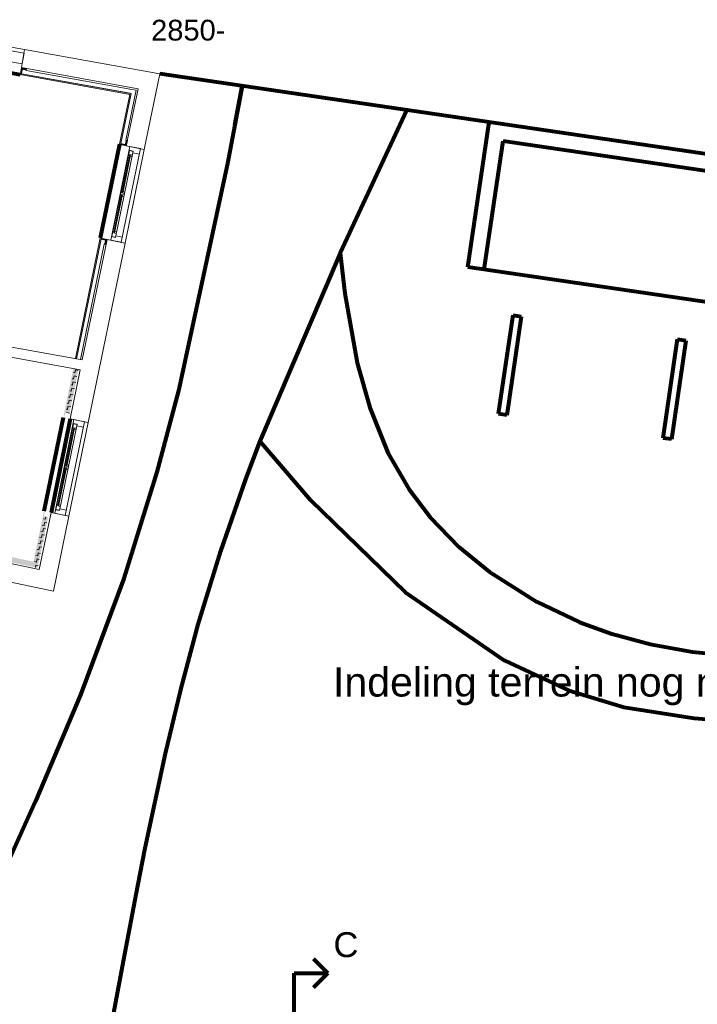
# Model space of a CAD drawing. Header units: millimetres. Extents: x -34570 to 24172, y 36800 to 73669.
# Tile 11 of 91: x -20176 to -12028, y 59877 to 71719. Entities that reach past the tile are written whole.
import ezdxf

# ---------------------------------------------------------------- set-up
doc = ezdxf.new("R2010")
doc.units = ezdxf.units.MM
for name, color, linetype, lineweight in [('Algemeen', 253, 'Continuous', 9), ('Algemeen01', 253, 'Continuous', 80), ('B21-BUITENWANDEN_1', 253, 'Continuous', 9), ('B22-BINNENWANDEN_1', 253, 'Continuous', 9), ('B31-WANDOPENING-BUITEN', 253, 'Continuous', 9), ('Standard', 253, 'Continuous', 9), ('XR$4$Algemeen01', 253, 'Continuous', 80), ('XR$4$STANDARD', 253, 'Continuous', 9)]:
    doc.layers.add(name, color=color, linetype=linetype, lineweight=lineweight)
doc.styles.add('ARIAL', font='arial.ttf')

msp = doc.modelspace()

# ---------------------------------------------------------------- hatches: boundary and pattern name
at = {"layer": 'Standard'}
for points in [[(-20170.32067, 71059.32175), (-18851.47933, 70821.44008), (-18848.96587, 70833.68843), (-20168.10183, 71071.62324)], [(-20155.32131, 71142.47985), (-20168.10183, 71071.62324), (-20155.80034, 71069.4044), (-20143.01981, 71140.261)], [(-20143.01981, 71140.261), (-20146.92497, 71118.61038), (-20097.719, 71109.73501), (-20093.81384, 71131.38564)], [(-18848.96587, 70833.68843), (-18974.80439, 70220.46258), (-18962.55954, 70217.94987), (-18836.66085, 70831.46896)], [(-18962.55954, 70217.94987), (-18894.01724, 70203.88462), (-18891.50453, 70216.12946), (-18960.04681, 70230.19471)], [(-18911.06742, 70220.14387), (-18891.50453, 70216.12946), (-18881.45369, 70265.10885), (-18901.01649, 70269.12325)], [(-19207.96374, 69094.34546), (-19505.66337, 67643.62024), (-19493.41853, 67641.10751), (-19195.7189, 69091.83273)], [(-19126.03262, 69077.53259), (-19195.7189, 69091.83273), (-19198.23163, 69079.58789), (-19128.54536, 69065.28775)], [(-19128.54536, 69065.28775), (-19149.25226, 69069.53696), (-19159.30319, 69020.55759), (-19138.59629, 69016.30837)]]:
    msp.add_hatch(color=256, dxfattribs=at).paths.add_polyline_path(points)
at = {"layer": 'XR$4$STANDARD'}
for points in [[(-19531.26691, 67524.2462), (-19649.32936, 66948.16248), (-19637.08387, 66945.6529), (-19518.96197, 67522.02673)], [(-19886.17314, 65797.42748), (-20012.00745, 65188.64915), (-19999.77504, 65186.07621), (-19873.93191, 65794.89722)]]:
    msp.add_hatch(color=256, dxfattribs=at).paths.add_polyline_path(points)
h = msp.add_hatch(dxfattribs=at)
h.set_pattern_fill('PATROON', color=256, scale=37.5, angle=-101.58, style=0, pattern_type=2)
h.set_pattern_definition([(258.42, (-403047.824, -845560.69), (29.2091028, -44.2643007), [37.5, -37.5]), (348.42, (-403047.824, -845560.69), (44.2643007, 29.2091028), [37.5, -37.5])])
h.paths.add_polyline_path([(-19518.96197, 67522.02673), (-19627.04552, 66994.63485), (-19578.06357, 66984.5965), (-19469.74219, 67513.14888)], flags=0)
h = msp.add_hatch(dxfattribs=at)
h.set_pattern_fill('PATROON', color=256, scale=37.5, angle=-101.68, style=0, pattern_type=2)
h.set_pattern_definition([(258.32, (-403047.98, -845560.793), (29.1318025, -44.3152128), [37.5, -37.5]), (348.32, (-403047.98, -845560.793), (44.3152128, 29.1318025), [37.5, -37.5])])
h.paths.add_polyline_path([(-19884.05295, 65745.93229), (-20009.89614, 65137.11098), (-19960.96649, 65126.81921), (-19835.08801, 65735.81125)], flags=0)

# ---------------------------------------------------------------- linework, layer by layer
at = {"layer": 'Algemeen01'}
for p, q in [((-21302.0846, 71263.45995), (-20170.32067, 71059.32175)), ((-6981.67548, 69377.98004), (-18492.49908, 71066.10385)), ((-18792.48772, 70897.63637), (-18792.68029, 70896.69795)), ((-18782.69185, 70895.62619), (-18782.83628, 70894.92237)), ((-17588.8611, 70455.70923), (-17499.88837, 70920.53218)), ((-6981.67548, 69377.98004), (-17318.10931, 70893.87331)), ((-14787.31752, 68741.82402), (-14531.63881, 70485.22252)), ((-14589.43421, 68712.80337), (-14362.77615, 70258.31857)), ((-7208.57943, 69209.11738), (-14362.77615, 70258.31857)), ((-18974.80439, 70220.46258), (-19207.96374, 69094.34546)), ((-7225.59941, 67632.85764), (-14787.31752, 68741.82402)), ((-14417.26541, 66977.90695), (-14243.14154, 68165.20677)), ((-14144.19989, 68150.69645), (-14318.32376, 66963.39662)), ((-14243.14154, 68165.20677), (-14144.19989, 68150.69645)), ((-12438.43236, 66687.7005), (-12264.3085, 67875.00033)), ((-12165.36684, 67860.49001), (-12339.49071, 66673.19018)), ((-12264.3085, 67875.00033), (-12165.36684, 67860.49001)), ((-19568.14817, 66918.76543), (-19799.31965, 65792.23971)), ((-14318.32376, 66963.39662), (-14417.26541, 66977.90695)), ((-12339.49071, 66673.19018), (-12438.43236, 66687.7005)), ((-16471.89151, 60250.14627), (-16644.57944, 60422.8342)), ((-16874.30772, 58953.53044), (-16874.30772, 60250.14627)), ((-16874.30772, 60250.14627), (-16471.89151, 60250.14627)), ((-16471.89151, 60250.14627), (-16644.57944, 60077.45833))]:
    msp.add_line(p, q, dxfattribs=at)
for points in [[(-17499.88837, 70920.53218), (-17678.59616, 69991.13435), (-18267.17774, 67257.27745), (-18525.00591, 66279.09409), (-18922.75211, 65000.24776), (-19445.06279, 63599.95474), (-19986.67088, 62321.21825), (-20516.79619, 61154.02206), (-20844.38914, 60456.80153), (-21174.67579, 59760.45756)], [(-15521.05533, 70630.32574), (-16322.48625, 68913.05258), (-17287.08559, 66650.77887), (-17460.52187, 66193.16176), (-17762.62145, 65327.73258), (-18032.83127, 64443.90635), (-18243.08687, 63660.17893), (-18426.86182, 62895.42349), (-18670.64863, 61756.38288), (-18760.75805, 61303.27534), (-18933.77638, 60394.75388), (-19060.22411, 59712.30062)], [(-16322.48625, 68913.05258), (-16265.36276, 68427.87185), (-16116.7733, 67592.05972), (-15962.86567, 67042.18807), (-15743.50481, 66502.75564), (-15494.04203, 66067.09714), (-15241.62019, 65734.25133), (-14896.91808, 65379.47708), (-14526.67257, 65077.13122), (-13958.5779, 64718.00678), (-13444.76144, 64474.60928), (-13054.63356, 64333.08848), (-12595.17234, 64209.18851), (-12085.45602, 64116.50538), (-11493.75556, 64054.40779), (-10695.872, 64022.71089), (-10143.46474, 64019.62923), (-9420.44751, 64018.54042), (-8657.427, 63996.65482), (-8313.31481, 63972.59303), (-7892.81333, 63930.56764), (-7556.89412, 63889.20481), (-7243.07835, 63846.03034), (-6894.85585, 63794.79156)], [(-17287.08559, 66650.77887), (-16678.21421, 65940.47634), (-15540.68388, 64834.048), (-14347.91983, 64011.65734), (-13572.11873, 63652.67181), (-12912.64956, 63452.94776), (-12066.27505, 63319.23924), (-11022.26128, 63231.3401), (-9847.16257, 63054.42868), (-9298.0956, 62890.46911), (-8748.31104, 62672.71872), (-8132.70842, 62374.73398), (-7477.41361, 62009.80291), (-6846.79287, 61630.42213)]]:
    msp.add_lwpolyline(points, dxfattribs=at)
at = {"layer": 'B21-BUITENWANDEN_1'}
for p, q in [((-20116.29624, 71358.99083), (-20155.34785, 71142.48454)), ((-20116.29624, 71358.99083), (-20155.34785, 71142.48454)), ((-20116.29622, 71358.99092), (-20155.34783, 71142.48463)), ((-20116.29622, 71358.99092), (-20155.34783, 71142.48463)), ((-20116.30024, 71359.36348), (-20155.28293, 71142.84478)), ((-20116.36508, 71359.00334), (-18492.49908, 71066.10385)), ((-20155.34783, 71142.48463), (-18753.30423, 70889.59563)), ((-18492.49908, 71066.10385), (-18678.54805, 70159.46535)), ((-18753.30423, 70889.59563), (-18894.01724, 70203.88462)), ((-18678.37209, 70159.42907), (-18894.01724, 70203.88462)), ((-18678.35796, 70159.49766), (-18893.84118, 70203.84832)), ((-18678.37209, 70159.42907), (-18893.84118, 70203.84832)), ((-18678.372, 70159.42906), (-18893.8411, 70203.84831)), ((-18678.37201, 70159.42906), (-18893.8411, 70203.84831)), ((-19125.18872, 69077.35884), (-19422.88823, 67626.63416)), ((-18910.56362, 69033.11336), (-19126.03271, 69077.53261)), ((-18910.56362, 69033.11336), (-19126.03271, 69077.53261)), ((-18910.56353, 69033.11334), (-19126.03262, 69077.53259)), ((-18910.56353, 69033.11334), (-19126.03262, 69077.53259)), ((-18909.70546, 69033.00817), (-19125.6742, 69077.45876)), ((-18909.70546, 69033.00817), (-19352.67892, 66874.34649)), ((-19447.01739, 67509.04997), (-19568.14817, 66918.76543)), ((-19351.64499, 66874.20484), (-19568.14817, 66918.76543)), ((-19351.65912, 66874.13625), (-19567.12821, 66918.5555)), ((-19351.65912, 66874.13625), (-19567.12821, 66918.5555)), ((-19351.65903, 66874.13624), (-19567.12813, 66918.55548)), ((-19351.65903, 66874.13624), (-19567.12813, 66918.55548)), ((-19940.03451, 65106.51966), (-22984.16305, 65746.81621)), ((-19799.31963, 65792.23976), (-19940.03451, 65106.51966)), ((-19583.85064, 65747.82054), (-19799.31974, 65792.23978)), ((-19583.85064, 65747.82054), (-19799.31974, 65792.23978)), ((-19583.85056, 65747.82052), (-19799.31965, 65792.23977)), ((-19583.85056, 65747.82052), (-19799.31965, 65792.23977)), ((-19583.47801, 65747.81527), (-19798.96123, 65792.16594)), ((-19583.83639, 65747.88903), (-19768.96743, 64845.72375)), ((-19768.96743, 64845.72375), (-23015.87952, 65528.67343))]:
    msp.add_line(p, q, dxfattribs=at)
at = {"layer": 'B22-BINNENWANDEN_1'}
for p, q in [((-21459.99745, 67994.07104), (-19422.88823, 67626.63416)), ((-21481.29832, 67875.9767), (-19447.01739, 67509.04997))]:
    msp.add_line(p, q, dxfattribs=at)
at = {"layer": 'B31-WANDOPENING-BUITEN'}
for p, q in [((-20124.27397, 71315.07556), (-21256.07629, 71518.84874)), ((-20147.3092, 71187.13269), (-21279.11152, 71390.90587)), ((-20124.27397, 71315.07556), (-20147.3092, 71187.13269)), ((-19081.59809, 69068.38703), (-18849.76507, 70194.7766)), ((-19067.22583, 69113.41411), (-18854.94742, 70144.79517)), ((-19023.75449, 69101.40398), (-18810.26653, 70138.66185)), ((-18954.26709, 69042.17982), (-18722.43408, 70168.56939)), ((-18810.26653, 70138.66185), (-18859.23999, 70148.74154)), ((-18810.87131, 70135.72344), (-18854.94742, 70144.79517)), ((-18722.43408, 70168.56939), (-18849.76507, 70194.7766)), ((-18735.94087, 70102.94495), (-18814.2984, 70119.07246)), ((-18947.02891, 69635.39994), (-18851.97738, 70097.21966)), ((-18937.23422, 69633.384), (-18842.18269, 70095.20372)), ((-18855.60607, 70079.58922), (-18867.84943, 70082.10914)), ((-18820.14463, 70090.66786), (-18851.97738, 70097.21966)), ((-18823.77332, 70073.03741), (-18845.81138, 70077.57328)), ((-18943.40022, 69653.03038), (-18955.64359, 69655.55031)), ((-18915.19616, 69628.84814), (-18947.02891, 69635.39994)), ((-18911.56747, 69646.47858), (-18933.60553, 69651.01444)), ((-19045.70914, 69155.94977), (-18950.6576, 69617.76949)), ((-19035.91445, 69153.93383), (-18940.86291, 69615.75355)), ((-18954.28629, 69600.13905), (-18966.52966, 69602.65897)), ((-18918.82486, 69611.21769), (-18950.6576, 69617.76949)), ((-18922.45355, 69593.58725), (-18944.4916, 69598.12311)), ((-19042.08045, 69173.58022), (-19054.32381, 69176.10014)), ((-19010.2477, 69167.02841), (-19032.28576, 69171.56428)), ((-18954.26709, 69042.17982), (-19081.59809, 69068.38703)), ((-19023.75449, 69101.40398), (-19072.72795, 69111.48368)), ((-19023.14971, 69104.34239), (-19067.22583, 69113.41411)), ((-19013.87639, 69149.39797), (-19045.70914, 69155.94977)), ((-18941.36508, 69104.86585), (-19019.72262, 69120.99336)), ((-19754.88512, 65783.09421), (-19523.0521, 66909.48378)), ((-19395.7211, 66883.27657), (-19523.0521, 66909.48378)), ((-19740.51285, 65828.12129), (-19528.23445, 66859.50235)), ((-19697.04152, 65816.11116), (-19483.55355, 66853.36903)), ((-19627.55412, 65756.887), (-19395.7211, 66883.27657)), ((-19620.31594, 66350.10712), (-19525.26441, 66811.92684)), ((-19610.52125, 66348.09118), (-19515.46971, 66809.9109)), ((-19528.8931, 66794.29639), (-19541.13646, 66796.81632)), ((-19483.55355, 66853.36903), (-19532.52701, 66863.44872)), ((-19484.15834, 66850.43062), (-19528.23445, 66859.50235)), ((-19493.43166, 66805.37504), (-19525.26441, 66811.92684)), ((-19497.06035, 66787.74459), (-19519.0984, 66792.28046)), ((-19409.2279, 66817.65213), (-19487.58543, 66833.77964)), ((-19718.99617, 65870.65695), (-19623.94463, 66332.47667)), ((-19709.20148, 65868.64101), (-19614.14994, 66330.46073)), ((-19627.57332, 66314.84623), (-19639.81669, 66317.36615)), ((-19616.68725, 66367.73756), (-19628.93062, 66370.25749)), ((-19592.11188, 66325.92487), (-19623.94463, 66332.47667)), ((-19588.48319, 66343.55532), (-19620.31594, 66350.10712)), ((-19584.8545, 66361.18576), (-19606.89256, 66365.72162)), ((-19595.74057, 66308.29442), (-19617.77863, 66312.83029)), ((-19715.36748, 65888.2874), (-19727.61084, 65890.80732)), ((-19687.16342, 65864.10515), (-19718.99617, 65870.65695)), ((-19683.53473, 65881.73559), (-19705.57279, 65886.27146)), ((-19627.55412, 65756.887), (-19754.88512, 65783.09421)), ((-19697.04152, 65816.11116), (-19746.01498, 65826.19085)), ((-19696.43674, 65819.04957), (-19740.51285, 65828.12129)), ((-19614.65211, 65819.57303), (-19693.00964, 65835.70054))]:
    msp.add_line(p, q, dxfattribs=at)
at = {"layer": 'Standard'}
for p, q in [((-20116.30024, 71359.36348), (-21248.03363, 71563.12433)), ((-20168.10183, 71071.62324), (-20170.32067, 71059.32175)), ((-20170.32067, 71059.32175), (-18851.47933, 70821.44008)), ((-20155.32131, 71142.47985), (-20168.10183, 71071.62324)), ((-20155.80034, 71069.4044), (-20143.01981, 71140.261)), ((-20146.92497, 71118.61038), (-20155.80034, 71069.4044)), ((-18848.96587, 70833.68843), (-20155.80034, 71069.4044)), ((-20155.80034, 71069.4044), (-18836.66085, 70831.46896)), ((-20143.01981, 71140.261), (-20155.32131, 71142.47985)), ((-20143.01981, 71140.261), (-20146.92497, 71118.61038)), ((-20093.81384, 71131.38564), (-20143.01981, 71140.261)), ((-20097.719, 71109.73501), (-20093.81384, 71131.38564)), ((-18826.60704, 70880.46237), (-20097.719, 71109.73501)), ((-18851.47933, 70821.44008), (-18974.80439, 70220.46258)), ((-18960.04681, 70230.19471), (-18836.66085, 70831.46896)), ((-18836.66085, 70831.46896), (-18960.04681, 70230.19471)), ((-18901.01649, 70269.12325), (-18777.38696, 70871.58446)), ((-18836.66085, 70831.46896), (-18848.96587, 70833.68843)), ((-18777.38696, 70871.58446), (-18826.60704, 70880.46237)), ((-18891.50453, 70216.12946), (-18960.04681, 70230.19471)), ((-18960.04681, 70230.19471), (-18911.06742, 70220.14387)), ((-18881.45369, 70265.10885), (-18901.01649, 70269.12325)), ((-18891.50453, 70216.12946), (-18881.45369, 70265.10885)), ((-18974.80439, 70220.46258), (-18962.55954, 70217.94987)), ((-18962.55954, 70217.94987), (-18894.01724, 70203.88462)), ((-18911.06742, 70220.14387), (-18891.50453, 70216.12946)), ((-18678.54805, 70159.46535), (-18909.70546, 69033.00817)), ((-18894.01724, 70203.88462), (-18891.50453, 70216.12946)), ((-19207.96374, 69094.34546), (-19505.66337, 67643.62024)), ((-19493.41853, 67641.10751), (-19198.23163, 69079.58789)), ((-19198.23163, 69079.58789), (-19493.41853, 67641.10751)), ((-19195.7189, 69091.83273), (-19207.96374, 69094.34546)), ((-19198.23163, 69079.58789), (-19128.54536, 69065.28775)), ((-19149.25226, 69069.53696), (-19198.23163, 69079.58789)), ((-19126.03262, 69077.53259), (-19195.7189, 69091.83273)), ((-19128.54536, 69065.28775), (-19149.25226, 69069.53696)), ((-19138.59629, 69016.30837), (-19128.54536, 69065.28775)), ((-19128.54536, 69065.28775), (-19126.03262, 69077.53259)), ((-19444.43916, 67631.05657), (-19159.30319, 69020.55759)), ((-19159.30319, 69020.55759), (-19138.59629, 69016.30837)), ((-19505.66337, 67643.62024), (-19493.41853, 67641.10751)), ((-19493.41853, 67641.10751), (-19444.43916, 67631.05657)), ((-19583.47801, 65747.81527), (-19351.65912, 66874.13625))]:
    msp.add_line(p, q, dxfattribs=at)
at = {"layer": 'XR$4$Algemeen01'}
msp.add_line((-19652.8589, 66936.12692), (-19884.03038, 65809.6012), dxfattribs=at)
at = {"layer": 'XR$4$STANDARD'}
for points in [[(-19518.96197, 67522.02673, -2520), (-19637.08387, 66945.6529, -2520), (-19531.26691, 67524.2462, -2520), (-19649.32936, 66948.16248, -2520)], [(-19469.74219, 67513.14888), (-19578.06357, 66984.5965), (-19518.96197, 67522.02673), (-19627.04552, 66994.63485)], [(-20009.89614, 65137.11098), (-22729.29394, 65709.10425), (-19999.77504, 65186.07621), (-22720.41488, 65758.33073)], [(-20012.00745, 65188.64915, -2520), (-22720.41488, 65758.33073, -2520), (-20009.47717, 65200.89046, -2520), (-22718.19511, 65770.63735, -2520)], [(-19873.93191, 65794.89722, -2520), (-19999.77504, 65186.07621, -2520), (-19886.17314, 65797.42748, -2520), (-20012.00745, 65188.64915, -2520)], [(-19835.08801, 65735.81125), (-19960.96649, 65126.81921), (-19884.05295, 65745.93229), (-20009.89614, 65137.11098)]]:
    msp.add_solid(points, dxfattribs=at)

# ---------------------------------------------------------------- texts
at = {"layer": 'Algemeen', "attachment_point": 7, "style": 'ARIAL'}
for s, insert, char_height, width in [('\\W1.00;2850-', (-18595.60609, 71464.82849), 250, 1025.5580357), ('\\W1.01;Indeling\\~terrein\\~nog\\~nader\\~in\\~te\\~vullen', (-16409.19379, 63472.85689), 350, 8266.8740934), ('\\W0.99;C', (-16402.69956, 60440.21738), 300, 454.0713587)]:
    msp.add_mtext(s, dxfattribs=dict(at, insert=insert, char_height=char_height, width=width))

doc.saveas('drawing.dxf')
